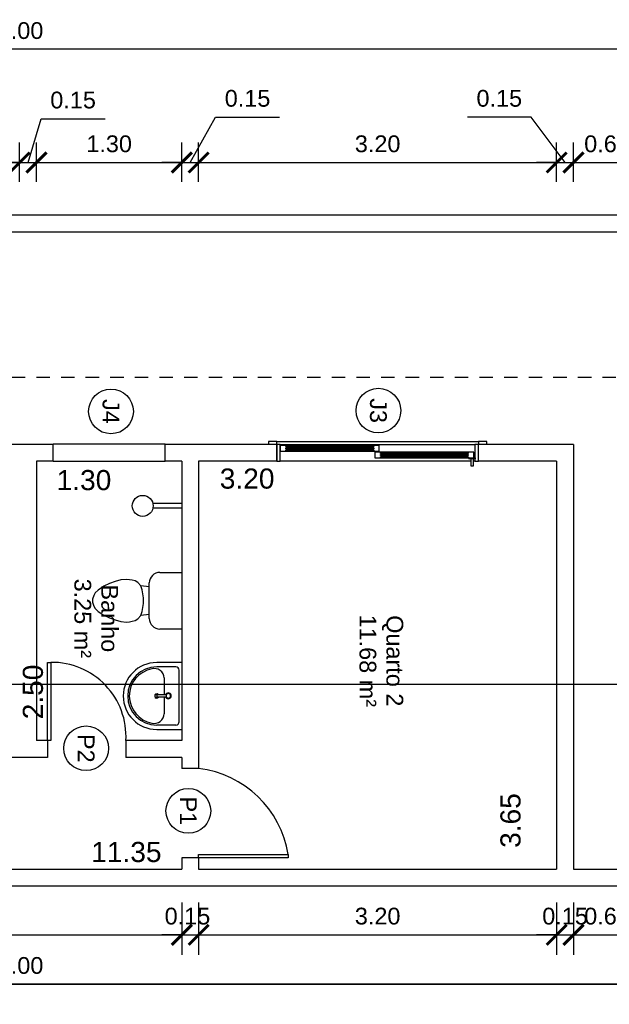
# Model space of a CAD drawing. Header units: metres. Extents: x 3.8 to 54.3, y 0.8 to 38.4.
# Tile 6 of 8: x 20.3 to 25.6, y 28.7 to 37.5. Entities that reach past the tile are written whole.
import ezdxf
from ezdxf.enums import TextEntityAlignment as Align

# ---------------------------------------------------------------- set-up
doc = ezdxf.new("R2010")
doc.units = ezdxf.units.M
doc.header["$LTSCALE"] = 0.01
doc.linetypes.add('ACAD_ISO02W100', pattern=[15, 12, -3])
for name, color, linetype in [('Corte', 240, 'Continuous'), ('Cotas', 2, 'Continuous'), ('Janelas', 150, 'Continuous'), ('Mobília', 90, 'Continuous'), ('Paredes', 7, 'Continuous'), ('Porta', 170, 'Continuous'), ('Projeção da Cobertura', 42, 'ACAD_ISO02W100'), ('Textos', 1, 'Continuous'), ('Área à Construir', 1, 'Continuous')]:
    doc.layers.add(name, color=color, linetype=linetype)
doc.styles.get("Standard").update_dxf_attribs({"font": 'arial.ttf'})
doc.dimstyles.new('Cotas Externas', dxfattribs={"dimtxt": 0.15, "dimasz": 0.18, "dimexe": 0.18, "dimexo": 0.3, "dimgap": 0.09, "dimtad": 1, "dimzin": 0, "dimdsep": 46, "dimtxsty": 'Standard', "dimblk": 'ARCHTICK', "dimcen": 0.09, "dimdle": 0.1, "dimclrd": 256, "dimclre": 256, "dimclrt": 256, "dimadec": 0, "dimazin": 0, "dimtfac": 1, "dimtofl": 0, "dimtmove": 0, "dimatfit": 3, "dimfxl": 1, "dimtolj": 1, "dimtzin": 0, "dimlwd": -1, "dimlwe": -1, "dimarcsym": 0})
doc.dimstyles.new('Cotas Internas', dxfattribs={"dimtxt": 0.18, "dimasz": 0.18, "dimexe": 0.18, "dimexo": 0.3, "dimgap": 0.01, "dimtad": 1, "dimjust": 2, "dimtoh": 1, "dimzin": 0, "dimdsep": 46, "dimtxsty": 'Standard', "dimblk": 'ARCHTICK', "dimcen": 0.09, "dimdle": 0.1, "dimse1": 1, "dimse2": 1, "dimsd1": 1, "dimsd2": 1, "dimclrd": 256, "dimclre": 256, "dimclrt": 256, "dimadec": 0, "dimazin": 0, "dimtfac": 1, "dimtofl": 0, "dimtmove": 0, "dimatfit": 3, "dimfxl": 1, "dimtolj": 1, "dimtzin": 0, "dimlwd": -1, "dimlwe": -1, "dimarcsym": 0})

# ---------------------------------------------------------------- blocks, each defined once
blk = doc.blocks.new('*U815')
blk.add_lwpolyline([(0.8, 0), (0.77, 0), (0.77, 0.8), (0.8, 0.8)], close=True)
blk.add_arc((0.9129, -0.1081), 0.9193, 98.94267, 173.24671)
blk = doc.blocks.new('Porta 70cm')
at = {"layer": 'Janelas'}
blk.add_lwpolyline([(0, 0), (-0.7, 0), (-0.7, 0.03), (0, 0.03)], close=True, dxfattribs=at)
blk.add_arc((-0.0361, 0.0371), 0.6639, 86.88153, 180.60957, dxfattribs=at)
blk = doc.blocks.new('Janela 2FL Correr - Janela 2FLs 1_80 x 1_20-646655-Planta Baixa')
for p, q in [((-90, 10), (-97.5, 10)), ((-97.5, 10), (-97.5, 7.5)), ((-90, 7.5), (-90, 10)), ((-90, 10), (90, 10)), ((97.5, 10), (90, 10)), ((90, 10), (90, 7.5)), ((97.5, 7.5), (97.5, 10)), ((-90, 7.5), (-90, -7.5)), ((-87, -7.5), (-87, 7.5)), ((-87, 7.5), (87, 7.5)), ((1.5, 6.5), (-87, 6.5)), ((-87, 1.5), (1.5, 1.5)), ((-82, 5.5), (-82, 6.5)), ((-3.5, 6.5), (-82, 6.5)), ((-3.5, 5.5), (-82, 5.5)), ((-82, 4.5), (-82, 3.5)), ((-3.5, 4.5), (-82, 4.5)), ((-82, 3.5), (-3.5, 3.5)), ((-82, 1.5), (-82, 2.5)), ((-82, 2.5), (-3.5, 2.5)), ((-82, 1.5), (-3.5, 1.5)), ((-81, 4.5), (-81, 5.5)), ((-4.5, 5.5), (-81, 5.5)), ((-81, 2.5), (-81, 3.5)), ((-81, 2.5), (-4.5, 2.5)), ((-4.5, 5.5), (-4.5, 4.5)), ((-4.5, 3.5), (-4.5, 2.5)), ((-3.5, 6.5), (-3.5, 5.5)), ((-3.5, 3.5), (-3.5, 4.5)), ((-3.5, 2.5), (-3.5, 1.5)), ((86, 0.5), (-2.5, 0.5)), ((-2.5, 0.5), (-2.5, -4.5)), ((1.5, 1.5), (1.5, 6.5)), ((2.5, -0.5), (2.5, 0.5)), ((81, 0.5), (2.5, 0.5)), ((81, 0.5), (81, -0.5)), ((86, -4.5), (86, 0.5)), ((87, 7.5), (87, -7.5)), ((90, -7.5), (90, 7.5)), ((83.28, -7.5), (-87, -7.5)), ((-2.5, -4.5), (86, -4.5)), ((81, -0.5), (2.5, -0.5)), ((81, -1.5), (2.5, -1.5)), ((2.5, -1.5), (2.5, -2.5)), ((2.5, -2.5), (81, -2.5)), ((2.5, -3.5), (81, -3.5)), ((2.5, -4.5), (2.5, -3.5)), ((2.5, -4.5), (81, -4.5)), ((3.5, -1.5), (3.5, -0.5)), ((80, -0.5), (3.5, -0.5)), ((3.5, -3.5), (3.5, -2.5)), ((3.5, -3.5), (80, -3.5)), ((80, -0.5), (80, -1.5)), ((80, -2.5), (80, -3.5)), ((81, -2.5), (81, -1.5)), ((81, -3.5), (81, -4.5)), ((81.5, -4.5), (81.5, -5.3)), ((81.75, -4.5), (81.5, -4.5)), ((81.5, -4.5), (81.75, -4.5)), ((81.75, -5.3), (81.5, -5.3)), ((81.5, -5.3), (81.75, -5.3)), ((81.75, -4.5), (87.25, -4.5)), ((87.25, -5.3), (81.75, -5.3)), ((83.25, -5.3), (83.25, -11.5)), ((87, -7.5), (85.72, -7.5)), ((85.75, -11.5), (85.75, -5.3)), ((87.25, -4.5), (87.5, -4.5)), ((87.5, -4.5), (87.25, -4.5)), ((87.25, -5.3), (87.5, -5.3)), ((87.5, -5.3), (87.25, -5.3)), ((87.5, -5.3), (87.5, -4.5)), ((83.25, -9.5), (83.25, -11.5)), ((83.5, -11.75), (85.5, -11.75)), ((85.75, -11.5), (85.75, -9.5))]:
    blk.add_line(p, q)
at = {"lineweight": 25}
for p, q in [((-87, 7.5), (-90, 7.5)), ((-87, -7.5), (-87, 7.5)), ((-82, 6.5), (-87, 6.5)), ((-87, 6.5), (-87, 1.5)), ((-87, 1.5), (-82, 1.5)), ((-82, 5.5), (-82, 6.5)), ((-81, 5.5), (-82, 5.5)), ((-3.5, 4.5), (-82, 4.5)), ((-82, 4.5), (-82, 3.5)), ((-82, 3.5), (-82, 4.5)), ((-82, 4.5), (-81, 4.5)), ((-82, 3.5), (-3.5, 3.5)), ((-81, 3.5), (-82, 3.5)), ((-82, 1.5), (-82, 2.5)), ((-82, 2.5), (-81, 2.5)), ((-81, 4.5), (-81, 5.5)), ((-81, 2.5), (-81, 3.5)), ((-3.5, 5.5), (-4.5, 5.5)), ((-4.5, 5.5), (-4.5, 4.5)), ((-4.5, 4.5), (-3.5, 4.5)), ((-3.5, 3.5), (-4.5, 3.5)), ((-4.5, 3.5), (-4.5, 2.5)), ((-4.5, 2.5), (-3.5, 2.5)), ((-3.5, 6.5), (-3.5, 5.5)), ((1.5, 6.5), (-3.5, 6.5)), ((-3.5, 3.5), (-3.5, 4.5)), ((-3.5, 4.5), (-3.5, 3.5)), ((-3.5, 2.5), (-3.5, 1.5)), ((-3.5, 1.5), (1.5, 1.5)), ((2.5, 0.5), (-2.5, 0.5)), ((-2.5, 0.5), (-2.5, -4.5)), ((1.5, 1.5), (1.5, 6.5)), ((2.5, -0.5), (2.5, 0.5)), ((81, 0.5), (81, -0.5)), ((86, 0.5), (81, 0.5)), ((86, -4.5), (86, 0.5)), ((90, 7.5), (87, 7.5)), ((87, 7.5), (87, -4.5)), ((-90, -7.5), (-87, -7.5)), ((-2.5, -4.5), (2.5, -4.5)), ((3.5, -0.5), (2.5, -0.5)), ((81, -1.5), (2.5, -1.5)), ((2.5, -1.5), (2.5, -2.5)), ((2.5, -2.5), (2.5, -1.5)), ((2.5, -1.5), (3.5, -1.5)), ((2.5, -2.5), (81, -2.5)), ((3.5, -2.5), (2.5, -2.5)), ((2.5, -4.5), (2.5, -3.5)), ((2.5, -3.5), (3.5, -3.5)), ((3.5, -1.5), (3.5, -0.5)), ((3.5, -3.5), (3.5, -2.5)), ((81, -0.5), (80, -0.5)), ((80, -0.5), (80, -1.5)), ((80, -1.5), (81, -1.5)), ((81, -2.5), (80, -2.5)), ((80, -2.5), (80, -3.5)), ((80, -3.5), (81, -3.5)), ((81, -2.5), (81, -1.5)), ((81, -1.5), (81, -2.5)), ((81, -3.5), (81, -4.5)), ((81, -4.5), (81.75, -4.5)), ((87, -5.3), (87, -7.5)), ((87, -7.5), (90, -7.5))]:
    blk.add_line(p, q, dxfattribs=at)
for points in [[(83.26, -9.44), (83.25, -9.46), (83.25, -9.48), (83.25, -9.5)], [(85.75, -9.5), (85.75, -9.48), (85.75, -9.46), (85.74, -9.44)]]:
    blk.add_open_spline(points, degree=3)
for points, knots in [([(83.25, -11.5), (83.25, -11.52), (83.25, -11.55), (83.27, -11.6), (83.28, -11.62), (83.29, -11.64), (83.3, -11.66), (83.32, -11.67), (83.34, -11.69), (83.35, -11.7), (83.37, -11.72), (83.4, -11.73), (83.45, -11.75), (83.48, -11.75), (83.5, -11.75)], [0, 0, 0, 0, 0.166667, 0.25, 0.333333, 0.375, 0.416667, 0.5, 0.541667, 0.583333, 0.666667, 0.75, 0.833333, 1, 1, 1, 1]), ([(85.5, -11.75), (85.52, -11.75), (85.55, -11.75), (85.6, -11.73), (85.63, -11.72), (85.65, -11.7), (85.66, -11.69), (85.68, -11.67), (85.7, -11.65), (85.71, -11.63), (85.72, -11.61), (85.73, -11.59), (85.75, -11.55), (85.75, -11.52), (85.75, -11.5)], [0, 0, 0, 0, 0.166667, 0.25, 0.333333, 0.416667, 0.458333, 0.5, 0.583333, 0.666667, 0.708333, 0.75, 0.833333, 1, 1, 1, 1])]:
    blk.add_open_spline(points, degree=3, knots=knots)
blk = doc.blocks.new('Janela Maxim-ar - WC 1_00 x 0_60-628378-Planta Baixa')
for p, q in [((-50, -5.08), (-50, 10.16)), ((50, 10.16), (-50, 10.16)), ((50, -5.08), (50, 10.16)), ((-50, -5.08), (50, -5.08))]:
    blk.add_line(p, q)
blk = doc.blocks.new('Pia WC')
for p, q in [((0, 59.8), (-22.5, 59.8)), ((-5.5, 55.9), (-22.42, 55.9)), ((-2.5, 6.9), (-2.5, 52.9)), ((0, 59.8), (0, 0)), ((-15.91, 46.02), (-15.91, 31.34)), ((-23.87, 31.07), (-14.24, 31.4)), ((-23.87, 28.97), (-23.87, 31.07)), ((-14.24, 28.64), (-23.87, 28.97)), ((-22.42, 31.02), (-22.42, 29.02)), ((-13.77, 31.02), (-22.42, 31.02)), ((-22.42, 29.02), (-13.77, 29.02)), ((-15.91, 28.7), (-15.91, 14.02)), ((-22.5, 0), (0, 0)), ((-5.5, 3.9), (-22.42, 3.9))]:
    blk.add_line(p, q)
for centre, radius, start, end in [((-22.5, 29.9), 29.9, 90, 270), ((-22.42, 29.9), 26, 90, 270), ((-22.42, 29.9), 24.57, 100.55316, 259.86698), ((-24.34, 46.02), 8.43, 0, 107.7612), ((-5.5, 52.9), 3, 0, 90), ((-22.42, 29.9), 1.88, 42.47474, 326.64659), ((-12.04, 30.02), 2.6, 356.93513, 147.94752), ((-12.04, 30.02), 2.6, 212.05248, 356.93513), ((-12.04, 30.02), 2, 0, 180), ((-12.04, 30.02), 2, 180, 0), ((-24.51, 14.02), 8.6, 254.97795, 0), ((-5.5, 6.9), 3, 270, 0)]:
    blk.add_arc(centre, radius, start, end)
blk = doc.blocks.new('Vaso Sanitario')
for p, q in [((-49.47, 44.39), (-54.53, 43.95)), ((-46.94, 44.17), (-49.47, 44.39)), ((-44.39, 43.72), (-46.94, 44.17)), ((-19.62, 50.68), (0, 50.68)), ((0, 50.68), (0, 0)), ((-69.79, 38.36), (-74.87, 34.84)), ((-64.71, 40.73), (-69.79, 38.36)), ((-59.63, 42.58), (-64.71, 40.73)), ((-54.53, 43.95), (-59.63, 42.58)), ((-41.85, 43.04), (-44.39, 43.72)), ((-39.31, 41.6), (-41.85, 43.04)), ((-36.77, 38.57), (-39.31, 41.6)), ((-35.5, 35.08), (-36.77, 38.57)), ((-29.09, 37.69), (-36.77, 38.57)), ((-29.09, 9.46), (-29.09, 41.21)), ((-78.68, 30.1), (-79.95, 26.61)), ((-79.95, 26.61), (-79.95, 24.07)), ((-77.41, 32.3), (-78.68, 30.1)), ((-74.87, 34.84), (-77.41, 32.3)), ((-34.23, 27.88), (-35.5, 35.08)), ((-34.23, 22.8), (-34.23, 27.88)), ((-79.95, 24.07), (-78.68, 20.58)), ((-78.68, 20.58), (-77.41, 18.38)), ((-77.41, 18.38), (-74.87, 15.84)), ((-35.5, 15.6), (-34.23, 22.8)), ((-74.87, 15.84), (-69.79, 12.32)), ((-69.79, 12.32), (-64.71, 9.95)), ((-64.71, 9.95), (-59.63, 8.1)), ((-41.85, 7.64), (-39.31, 9.08)), ((-39.31, 9.08), (-36.77, 12.11)), ((-36.77, 12.11), (-35.5, 15.6)), ((-29.09, 12.99), (-36.77, 12.11)), ((-59.63, 8.1), (-54.53, 6.73)), ((-54.53, 6.73), (-49.47, 6.29)), ((-49.47, 6.29), (-46.94, 6.51)), ((-46.94, 6.51), (-44.39, 6.96)), ((-44.39, 6.96), (-41.85, 7.64)), ((0, 0), (-19.62, 0))]:
    blk.add_line(p, q)
for centre, start, end in [((-19.62, 41.21), 90, 180), ((-19.62, 9.46), 180, 270)]:
    blk.add_arc(centre, 9.46, start, end)
blk = doc.blocks.new('Identificador Área e Ambiente')
for tag, p in [('ID_AMBIENTE', (-0.035, 0.0551)), ('ID_AREA', (-0.035, -0.1858))]:
    blk.add_attdef(tag, text='', height=0.15).set_placement(p, align=Align.CENTER)
blk = doc.blocks.new('Identificador de Portas')
at = {"layer": 'Área à Construir'}
blk.add_circle((0, 0), 0.2, dxfattribs=at)
blk.add_attdef('ID_PORTA', text='', height=0.15, dxfattribs=at).set_placement((0, 0), align=Align.MIDDLE_CENTER)
blk = doc.blocks.new('Identificador de Janelas')
at = {"layer": 'Área à Construir'}
blk.add_circle((0, 0), 0.2, dxfattribs=at)
blk.add_attdef('ID_JANELA', text='', height=0.15, dxfattribs=at).set_placement((0, 0), align=Align.MIDDLE_CENTER)
blk = doc.blocks.new('*D832')
at = {"layer": 'Defpoints', "color": 0, "transparency": 16777216}
for p in [(25.1409, 33.5837), (24.8312, 29.9337), (25.1409, 29.9337)]:
    blk.add_point(p, dxfattribs=at)
at = {"layer": 'Cotas', "transparency": 16777216, "insert": (24.7292, 30.3681), "char_height": 0.18, "attachment_point": 5, "rotation": 90}
blk.add_mtext('\\A1;3.65', dxfattribs=at)
blk = doc.blocks.new('_ArchTick')
at = {"color": 0, "linetype": 'ByBlock', "const_width": 0.15}
blk.add_lwpolyline([(-0.5, -0.5), (0.5, 0.5)], dxfattribs=at)
blk = doc.blocks.new('*D833')
at = {"layer": 'Defpoints', "color": 0, "transparency": 16777216}
for p in [(21.9409, 33.5837), (25.1409, 33.5837), (21.9409, 33.3247)]:
    blk.add_point(p, dxfattribs=at)
at = {"layer": 'Cotas', "transparency": 16777216, "insert": (22.3743, 33.4267), "char_height": 0.18, "attachment_point": 5}
blk.add_mtext('\\A1;3.20', dxfattribs=at)
blk = doc.blocks.new('*D834')
at = {"layer": 'Defpoints', "color": 0, "transparency": 16777216}
for p in [(20.4909, 33.5837), (21.7909, 33.5837), (20.4909, 33.3113)]:
    blk.add_point(p, dxfattribs=at)
at = {"layer": 'Cotas', "transparency": 16777216, "insert": (20.9159, 33.4132), "char_height": 0.18, "attachment_point": 5}
blk.add_mtext('\\A1;1.30', dxfattribs=at)
blk = doc.blocks.new('*D835')
at = {"layer": 'Defpoints', "color": 0, "transparency": 16777216}
for p in [(20.4909, 33.5837), (20.4909, 31.0837), (20.5624, 31.0837)]:
    blk.add_point(p, dxfattribs=at)
at = {"layer": 'Cotas', "transparency": 16777216, "insert": (20.4605, 31.5187), "char_height": 0.18, "attachment_point": 5, "rotation": 90}
blk.add_mtext('\\A1;2.50', dxfattribs=at)
blk = doc.blocks.new('*D844')
at = {"layer": 'Defpoints', "color": 0, "transparency": 16777216}
for p in [(21.7909, 29.9837), (10.4409, 29.9337), (21.7909, 29.9337)]:
    blk.add_point(p, dxfattribs=at)
at = {"layer": 'Cotas', "transparency": 16777216, "insert": (21.295, 30.0856), "char_height": 0.18, "attachment_point": 5}
blk.add_mtext('\\A1;11.35', dxfattribs=at)
blk = doc.blocks.new('*D845')
at = {"layer": 'Defpoints', "color": 0, "transparency": 16777216}
for p in [(16.5909, 30.9337), (21.7909, 30.9337), (16.5909, 30.6518)]:
    blk.add_point(p, dxfattribs=at)
at = {"layer": 'Cotas', "transparency": 16777216, "insert": (17.979, 30.7537), "char_height": 0.18, "attachment_point": 5}
blk.add_mtext('\\A1;5.20', dxfattribs=at)
blk = doc.blocks.new('*D853')
at = {"layer": 'Cotas', "transparency": 16777216}
for p, q in [((10.4409, 29.6337), (10.4409, 29.1656)), ((21.7909, 29.6337), (21.7909, 29.1656)), ((10.3409, 29.3456), (21.8909, 29.3456))]:
    blk.add_line(p, q, dxfattribs=at)
at = {"layer": 'Defpoints', "color": 0, "transparency": 16777216}
for p in [(10.4409, 29.9337), (21.7909, 29.9337), (21.7909, 29.3456)]:
    blk.add_point(p, dxfattribs=at)
at = {"layer": 'Cotas', "transparency": 16777216, "xscale": 0.18, "yscale": 0.18, "zscale": 0.18}
for p, rotation in [((10.4409, 29.3456), 180.0000000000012), ((21.7909, 29.3456), 1.22133299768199e-12)]:
    blk.add_blockref('_ArchTick', p, dxfattribs=dict(at, rotation=rotation))
at = {"layer": 'Cotas', "transparency": 16777216, "insert": (16.1159, 29.5123), "char_height": 0.15, "attachment_point": 5}
blk.add_mtext('\\A1;11.35', dxfattribs=at)
blk = doc.blocks.new('*D854')
at = {"layer": 'Cotas', "transparency": 16777216}
for p, q in [((21.7909, 29.6337), (21.7909, 29.1656)), ((21.9409, 29.6337), (21.9409, 29.1656)), ((21.7909, 29.3456), (21.6109, 29.3456)), ((21.9409, 29.3456), (22.1209, 29.3456))]:
    blk.add_line(p, q, dxfattribs=at)
at = {"layer": 'Defpoints', "color": 0, "transparency": 16777216}
for p in [(21.7909, 29.9337), (21.9409, 29.9337), (21.9409, 29.3456)]:
    blk.add_point(p, dxfattribs=at)
at = {"layer": 'Cotas', "transparency": 16777216, "xscale": 0.18, "yscale": 0.18, "zscale": 0.18}
for p, rotation in [((21.7909, 29.3456), 1.199040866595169e-12), ((21.9409, 29.3456), 180.0000000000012)]:
    blk.add_blockref('_ArchTick', p, dxfattribs=dict(at, rotation=rotation))
at = {"layer": 'Cotas', "transparency": 16777216, "insert": (21.8409, 29.5122), "char_height": 0.15, "attachment_point": 5}
blk.add_mtext('\\A1;0.15', dxfattribs=at)
blk = doc.blocks.new('*D855')
at = {"layer": 'Cotas', "transparency": 16777216}
for p, q in [((21.9409, 29.6337), (21.9409, 29.1656)), ((25.1409, 29.6337), (25.1409, 29.1656)), ((21.8409, 29.3456), (25.2409, 29.3456))]:
    blk.add_line(p, q, dxfattribs=at)
at = {"layer": 'Defpoints', "color": 0, "transparency": 16777216}
for p in [(21.9409, 29.9337), (25.1409, 29.9337), (25.1409, 29.3456)]:
    blk.add_point(p, dxfattribs=at)
at = {"layer": 'Cotas', "transparency": 16777216, "xscale": 0.18, "yscale": 0.18, "zscale": 0.18}
for p, rotation in [((21.9409, 29.3456), 180.0000000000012), ((25.1409, 29.3456), 1.22133299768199e-12)]:
    blk.add_blockref('_ArchTick', p, dxfattribs=dict(at, rotation=rotation))
at = {"layer": 'Cotas', "transparency": 16777216, "insert": (23.5409, 29.5123), "char_height": 0.15, "attachment_point": 5}
blk.add_mtext('\\A1;3.20', dxfattribs=at)
blk = doc.blocks.new('*D856')
at = {"layer": 'Cotas', "transparency": 16777216}
for p, q in [((25.1409, 29.6337), (25.1409, 29.1656)), ((25.2909, 29.6337), (25.2909, 29.1656)), ((25.1409, 29.3456), (24.9609, 29.3456)), ((25.2909, 29.3456), (25.4709, 29.3456))]:
    blk.add_line(p, q, dxfattribs=at)
at = {"layer": 'Defpoints', "color": 0, "transparency": 16777216}
for p in [(25.1409, 29.9337), (25.2909, 29.9337), (25.2909, 29.3456)]:
    blk.add_point(p, dxfattribs=at)
at = {"layer": 'Cotas', "transparency": 16777216, "xscale": 0.18, "yscale": 0.18, "zscale": 0.18}
for p, rotation in [((25.1409, 29.3456), 1.199040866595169e-12), ((25.2909, 29.3456), 180.0000000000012)]:
    blk.add_blockref('_ArchTick', p, dxfattribs=dict(at, rotation=rotation))
at = {"layer": 'Cotas', "transparency": 16777216, "insert": (25.2159, 29.5122), "char_height": 0.15, "attachment_point": 5}
blk.add_mtext('\\A1;0.15', dxfattribs=at)
blk = doc.blocks.new('*D857')
at = {"layer": 'Cotas', "transparency": 16777216}
for p, q in [((25.2909, 29.6337), (25.2909, 29.1656)), ((25.8909, 29.6337), (25.8909, 29.1656)), ((25.1909, 29.3456), (25.9909, 29.3456))]:
    blk.add_line(p, q, dxfattribs=at)
at = {"layer": 'Defpoints', "color": 0, "transparency": 16777216}
for p in [(25.2909, 29.9337), (25.8909, 29.9337), (25.8909, 29.3456)]:
    blk.add_point(p, dxfattribs=at)
at = {"layer": 'Cotas', "transparency": 16777216, "xscale": 0.18, "yscale": 0.18, "zscale": 0.18}
for p, rotation in [((25.2909, 29.3456), 180.0000000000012), ((25.8909, 29.3456), 1.22133299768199e-12)]:
    blk.add_blockref('_ArchTick', p, dxfattribs=dict(at, rotation=rotation))
at = {"layer": 'Cotas', "transparency": 16777216, "insert": (25.5909, 29.5122), "char_height": 0.15, "attachment_point": 5}
blk.add_mtext('\\A1;0.60', dxfattribs=at)
blk = doc.blocks.new('*D864')
at = {"layer": 'Cotas', "transparency": 16777216}
for p, q in [((5.2909, 29.4837), (5.2909, 28.724)), ((35.2909, 29.4837), (35.2909, 28.724)), ((5.1909, 28.904), (35.3909, 28.904))]:
    blk.add_line(p, q, dxfattribs=at)
at = {"layer": 'Defpoints', "color": 0, "transparency": 16777216}
for p in [(5.2909, 29.7837), (35.2909, 29.7837), (35.2909, 28.904)]:
    blk.add_point(p, dxfattribs=at)
at = {"layer": 'Cotas', "transparency": 16777216, "xscale": 0.18, "yscale": 0.18, "zscale": 0.18, "rotation": 180}
blk.add_blockref('_ArchTick', (5.2909, 28.904), dxfattribs=at)
at = {"layer": 'Cotas', "transparency": 16777216, "xscale": 0.18, "yscale": 0.18, "zscale": 0.18}
blk.add_blockref('_ArchTick', (35.2909, 28.904), dxfattribs=at)
at = {"layer": 'Cotas', "transparency": 16777216, "insert": (20.2909, 29.0707), "char_height": 0.15, "attachment_point": 5}
blk.add_mtext('\\A1;30.00', dxfattribs=at)
blk = doc.blocks.new('*D865')
at = {"layer": 'Cotas', "transparency": 16777216}
for p, q in [((5.2909, 29.4837), (5.2909, 28.724)), ((35.2909, 29.4837), (35.2909, 28.724)), ((35.3909, 28.904), (5.1909, 28.904))]:
    blk.add_line(p, q, dxfattribs=at)
at = {"layer": 'Defpoints', "color": 0, "transparency": 16777216}
for p in [(5.2909, 29.7837), (35.2909, 29.7837), (5.2909, 28.904)]:
    blk.add_point(p, dxfattribs=at)
at = {"layer": 'Cotas', "transparency": 16777216, "xscale": 0.18, "yscale": 0.18, "zscale": 0.18, "rotation": 180}
blk.add_blockref('_ArchTick', (5.2909, 28.904), dxfattribs=at)
at = {"layer": 'Cotas', "transparency": 16777216, "xscale": 0.18, "yscale": 0.18, "zscale": 0.18}
blk.add_blockref('_ArchTick', (35.2909, 28.904), dxfattribs=at)
at = {"layer": 'Cotas', "transparency": 16777216, "insert": (20.2909, 29.0707), "char_height": 0.15, "attachment_point": 5}
blk.add_mtext('\\A1;30.00', dxfattribs=at)
blk = doc.blocks.new('*D878')
at = {"layer": 'Cotas', "transparency": 16777216}
for p, q in [((17.3409, 35.9337), (17.3409, 36.4359)), ((20.3409, 36.0837), (20.3409, 36.4359)), ((17.2409, 36.2559), (20.4409, 36.2559))]:
    blk.add_line(p, q, dxfattribs=at)
at = {"layer": 'Defpoints', "color": 0, "transparency": 16777216}
for p in [(20.3409, 36.2559), (20.3409, 35.7837), (17.3409, 35.6337)]:
    blk.add_point(p, dxfattribs=at)
at = {"layer": 'Cotas', "transparency": 16777216, "xscale": 0.18, "yscale": 0.18, "zscale": 0.18, "rotation": 180}
blk.add_blockref('_ArchTick', (17.3409, 36.2559), dxfattribs=at)
at = {"layer": 'Cotas', "transparency": 16777216, "xscale": 0.18, "yscale": 0.18, "zscale": 0.18}
blk.add_blockref('_ArchTick', (20.3409, 36.2559), dxfattribs=at)
at = {"layer": 'Cotas', "transparency": 16777216, "insert": (18.8409, 36.4225), "char_height": 0.15, "attachment_point": 5}
blk.add_mtext('\\A1;3.00', dxfattribs=at)
blk = doc.blocks.new('*D818')
at = {"layer": 'Cotas', "transparency": 16777216}
for p, q in [((20.4159, 36.2559), (20.5333, 36.6474)), ((20.5333, 36.6474), (21.1041, 36.6474)), ((20.3409, 36.0837), (20.3409, 36.4359)), ((20.4909, 36.0837), (20.4909, 36.4359)), ((20.3409, 36.2559), (20.1609, 36.2559)), ((20.3409, 36.2559), (20.4909, 36.2559)), ((20.4909, 36.2559), (20.6709, 36.2559))]:
    blk.add_line(p, q, dxfattribs=at)
at = {"layer": 'Defpoints', "color": 0, "transparency": 16777216}
for p in [(20.4909, 36.2559), (20.3409, 35.7837), (20.4909, 35.7837)]:
    blk.add_point(p, dxfattribs=at)
at = {"layer": 'Cotas', "transparency": 16777216, "xscale": 0.18, "yscale": 0.18, "zscale": 0.18}
blk.add_blockref('_ArchTick', (20.3409, 36.2559), dxfattribs=at)
at = {"layer": 'Cotas', "transparency": 16777216, "xscale": 0.18, "yscale": 0.18, "zscale": 0.18, "rotation": 180}
blk.add_blockref('_ArchTick', (20.4909, 36.2559), dxfattribs=at)
at = {"layer": 'Cotas', "transparency": 16777216, "insert": (20.8187, 36.814), "char_height": 0.15, "attachment_point": 5}
blk.add_mtext('\\A1;0.15', dxfattribs=at)
blk = doc.blocks.new('*D819')
at = {"layer": 'Cotas', "transparency": 16777216}
for p, q in [((20.4909, 36.0837), (20.4909, 36.4359)), ((21.7909, 36.0837), (21.7909, 36.4359)), ((20.3909, 36.2559), (21.8909, 36.2559))]:
    blk.add_line(p, q, dxfattribs=at)
at = {"layer": 'Defpoints', "color": 0, "transparency": 16777216}
for p in [(21.7909, 36.2559), (20.4909, 35.7837), (21.7909, 35.7837)]:
    blk.add_point(p, dxfattribs=at)
at = {"layer": 'Cotas', "transparency": 16777216, "xscale": 0.18, "yscale": 0.18, "zscale": 0.18, "rotation": 180}
blk.add_blockref('_ArchTick', (20.4909, 36.2559), dxfattribs=at)
at = {"layer": 'Cotas', "transparency": 16777216, "xscale": 0.18, "yscale": 0.18, "zscale": 0.18}
blk.add_blockref('_ArchTick', (21.7909, 36.2559), dxfattribs=at)
at = {"layer": 'Cotas', "transparency": 16777216, "insert": (21.1409, 36.4225), "char_height": 0.15, "attachment_point": 5}
blk.add_mtext('\\A1;1.30', dxfattribs=at)
blk = doc.blocks.new('*D820')
at = {"layer": 'Cotas', "transparency": 16777216}
for p, q in [((21.8659, 36.2559), (22.0925, 36.6628)), ((22.0925, 36.6628), (22.6632, 36.6628)), ((21.7909, 36.0837), (21.7909, 36.4359)), ((21.9409, 36.0837), (21.9409, 36.4359)), ((21.7909, 36.2559), (21.6109, 36.2559)), ((21.7909, 36.2559), (21.9409, 36.2559)), ((21.9409, 36.2559), (22.1209, 36.2559))]:
    blk.add_line(p, q, dxfattribs=at)
at = {"layer": 'Defpoints', "color": 0, "transparency": 16777216}
for p in [(21.9409, 36.2559), (21.7909, 35.7837), (21.9409, 35.7837)]:
    blk.add_point(p, dxfattribs=at)
at = {"layer": 'Cotas', "transparency": 16777216, "xscale": 0.18, "yscale": 0.18, "zscale": 0.18}
blk.add_blockref('_ArchTick', (21.7909, 36.2559), dxfattribs=at)
at = {"layer": 'Cotas', "transparency": 16777216, "xscale": 0.18, "yscale": 0.18, "zscale": 0.18, "rotation": 180}
blk.add_blockref('_ArchTick', (21.9409, 36.2559), dxfattribs=at)
at = {"layer": 'Cotas', "transparency": 16777216, "insert": (22.3779, 36.8293), "char_height": 0.15, "attachment_point": 5}
blk.add_mtext('\\A1;0.15', dxfattribs=at)
blk = doc.blocks.new('*D821')
at = {"layer": 'Cotas', "transparency": 16777216}
for p, q in [((21.9409, 36.0837), (21.9409, 36.4359)), ((25.1409, 36.0837), (25.1409, 36.4359)), ((21.8409, 36.2559), (25.2409, 36.2559))]:
    blk.add_line(p, q, dxfattribs=at)
at = {"layer": 'Defpoints', "color": 0, "transparency": 16777216}
for p in [(25.1409, 36.2559), (21.9409, 35.7837), (25.1409, 35.7837)]:
    blk.add_point(p, dxfattribs=at)
at = {"layer": 'Cotas', "transparency": 16777216, "xscale": 0.18, "yscale": 0.18, "zscale": 0.18, "rotation": 180}
blk.add_blockref('_ArchTick', (21.9409, 36.2559), dxfattribs=at)
at = {"layer": 'Cotas', "transparency": 16777216, "xscale": 0.18, "yscale": 0.18, "zscale": 0.18}
blk.add_blockref('_ArchTick', (25.1409, 36.2559), dxfattribs=at)
at = {"layer": 'Cotas', "transparency": 16777216, "insert": (23.5409, 36.4225), "char_height": 0.15, "attachment_point": 5}
blk.add_mtext('\\A1;3.20', dxfattribs=at)
blk = doc.blocks.new('*D822')
at = {"layer": 'Cotas', "transparency": 16777216}
for p, q in [((24.9135, 36.6628), (24.3428, 36.6628)), ((25.2159, 36.2559), (24.9135, 36.6628)), ((25.1409, 36.0837), (25.1409, 36.4359)), ((25.2909, 36.0837), (25.2909, 36.4359)), ((25.1409, 36.2559), (24.9609, 36.2559)), ((25.1409, 36.2559), (25.2909, 36.2559)), ((25.2909, 36.2559), (25.4709, 36.2559))]:
    blk.add_line(p, q, dxfattribs=at)
at = {"layer": 'Defpoints', "color": 0, "transparency": 16777216}
for p in [(25.2909, 36.2559), (25.1409, 35.7837), (25.2909, 35.7837)]:
    blk.add_point(p, dxfattribs=at)
at = {"layer": 'Cotas', "transparency": 16777216, "xscale": 0.18, "yscale": 0.18, "zscale": 0.18}
blk.add_blockref('_ArchTick', (25.1409, 36.2559), dxfattribs=at)
at = {"layer": 'Cotas', "transparency": 16777216, "xscale": 0.18, "yscale": 0.18, "zscale": 0.18, "rotation": 180}
blk.add_blockref('_ArchTick', (25.2909, 36.2559), dxfattribs=at)
at = {"layer": 'Cotas', "transparency": 16777216, "insert": (24.6281, 36.8293), "char_height": 0.15, "attachment_point": 5}
blk.add_mtext('\\A1;0.15', dxfattribs=at)
blk = doc.blocks.new('*D823')
at = {"layer": 'Cotas', "transparency": 16777216}
for p, q in [((25.2909, 36.0837), (25.2909, 36.4359)), ((25.8909, 36.0837), (25.8909, 36.4359)), ((25.1909, 36.2559), (25.9909, 36.2559))]:
    blk.add_line(p, q, dxfattribs=at)
at = {"layer": 'Defpoints', "color": 0, "transparency": 16777216}
for p in [(25.8909, 36.2559), (25.2909, 35.7837), (25.8909, 35.7837)]:
    blk.add_point(p, dxfattribs=at)
at = {"layer": 'Cotas', "transparency": 16777216, "xscale": 0.18, "yscale": 0.18, "zscale": 0.18, "rotation": 180}
blk.add_blockref('_ArchTick', (25.2909, 36.2559), dxfattribs=at)
at = {"layer": 'Cotas', "transparency": 16777216, "xscale": 0.18, "yscale": 0.18, "zscale": 0.18}
blk.add_blockref('_ArchTick', (25.8909, 36.2559), dxfattribs=at)
at = {"layer": 'Cotas', "transparency": 16777216, "insert": (25.5909, 36.4224), "char_height": 0.15, "attachment_point": 5}
blk.add_mtext('\\A1;0.60', dxfattribs=at)
blk = doc.blocks.new('*D880')
at = {"layer": 'Cotas', "transparency": 16777216}
for p, q in [((5.2909, 36.0837), (5.2909, 37.4487)), ((35.2909, 36.0837), (35.2909, 37.4487)), ((35.3909, 37.2687), (5.1909, 37.2687))]:
    blk.add_line(p, q, dxfattribs=at)
at = {"layer": 'Defpoints', "color": 0, "transparency": 16777216}
for p in [(5.2909, 37.2687), (5.2909, 35.7837), (35.2909, 35.7837)]:
    blk.add_point(p, dxfattribs=at)
at = {"layer": 'Cotas', "transparency": 16777216, "xscale": 0.18, "yscale": 0.18, "zscale": 0.18, "rotation": 180}
blk.add_blockref('_ArchTick', (5.2909, 37.2687), dxfattribs=at)
at = {"layer": 'Cotas', "transparency": 16777216, "xscale": 0.18, "yscale": 0.18, "zscale": 0.18}
blk.add_blockref('_ArchTick', (35.2909, 37.2687), dxfattribs=at)
at = {"layer": 'Cotas', "transparency": 16777216, "insert": (20.2909, 37.4353), "char_height": 0.15, "attachment_point": 5}
blk.add_mtext('\\A1;30.00', dxfattribs=at)

msp = doc.modelspace()

# ---------------------------------------------------------------- linework, layer by layer
at = {"layer": 'Corte'}
msp.add_line((8.9607, 31.5887), (26.3147, 31.5887), dxfattribs=at)
at = {"layer": 'Mobília'}
for p, q in [((21.7909, 33.2037), (21.5324, 33.2037)), ((21.7909, 33.1637), (21.5324, 33.1637))]:
    msp.add_line(p, q, dxfattribs=at)
msp.add_circle((21.4409, 33.1837), 0.0937, dxfattribs=at)
at = {"layer": 'Paredes'}
for p, q in [((35.1409, 35.6337), (16.7409, 35.6337)), ((20.6409, 33.7337), (19.2909, 33.7337)), ((20.6409, 33.5837), (20.6409, 33.7337)), ((22.6409, 33.7337), (21.6409, 33.7337)), ((21.6409, 33.5837), (21.6409, 33.7337)), ((22.6409, 33.5837), (22.6409, 33.7337)), ((25.2909, 33.7337), (24.4409, 33.7337)), ((24.4409, 33.5837), (24.4409, 33.7337)), ((25.2909, 33.7337), (25.2909, 29.9337)), ((20.4909, 33.5837), (20.4909, 31.0837)), ((20.6409, 33.5837), (20.4909, 33.5837)), ((21.7909, 33.5837), (21.6409, 33.5837)), ((21.7909, 33.5837), (21.7909, 31.0837)), ((21.9409, 33.5837), (21.9409, 30.8337)), ((22.6409, 33.5837), (21.9409, 33.5837)), ((25.1409, 33.5837), (24.4409, 33.5837)), ((25.1409, 33.5837), (25.1409, 29.9337)), ((20.5909, 31.0837), (20.4909, 31.0837)), ((20.5909, 31.0837), (20.5909, 30.9337)), ((21.7909, 31.0837), (21.2909, 31.0837)), ((21.2909, 31.0837), (21.2909, 30.9337)), ((20.5909, 30.9337), (17.6409, 30.9337)), ((21.7909, 30.9337), (21.2909, 30.9337)), ((21.7909, 30.9337), (21.7909, 30.8337)), ((21.9409, 30.8337), (21.7909, 30.8337)), ((21.7909, 30.0337), (21.7909, 29.9337)), ((21.9409, 30.0337), (21.7909, 30.0337)), ((21.9409, 30.0337), (21.9409, 29.9337)), ((10.4409, 29.9337), (21.7909, 29.9337)), ((21.9409, 29.9337), (25.1409, 29.9337)), ((25.2909, 29.9337), (35.1409, 29.9337))]:
    msp.add_line(p, q, dxfattribs=at)
msp.add_lwpolyline([(5.2909, 35.6337), (5.2909, 29.7837), (35.2909, 29.7837), (35.2909, 35.7837), (5.2909, 35.7837), (5.2909, 35.6337)], dxfattribs=at)
at = {"layer": 'Projeção da Cobertura'}
msp.add_line((25.8909, 34.3337), (17.3409, 34.3337), dxfattribs=at)

# ---------------------------------------------------------------- block references
at = {"layer": 'Janelas', "xscale": 0.01, "yscale": 0.01, "zscale": 0.01}
for name, p in [('Janela 2FL Correr - Janela 2FLs 1_80 x 1_20-646655-Planta Baixa', (23.5409, 33.6587)), ('Janela Maxim-ar - WC 1_00 x 0_60-628378-Planta Baixa', (21.1409, 33.6345))]:
    msp.add_blockref(name, p, dxfattribs=at)
at = {"layer": 'Janelas', "rotation": 270}
msp.add_blockref('Porta 70cm', (20.5909, 31.0837), dxfattribs=at)
at = {"layer": 'Mobília', "xscale": 0.01, "yscale": 0.01, "zscale": 0.01}
for name, p in [('Vaso Sanitario', (21.7909, 32.0817)), ('Pia WC', (21.7909, 31.1837))]:
    msp.add_blockref(name, p, dxfattribs=at)
at = {"layer": 'Porta', "rotation": 270}
msp.add_blockref('*U815', (21.9409, 30.8337), dxfattribs=at)
at = {"layer": 'Textos', "rotation": 270}
for p, values in [((21.0161, 32.1424), {'ID_AREA': '3.25 m²', 'ID_AMBIENTE': 'Banho'}), ((23.5645, 31.7626), {'ID_AREA': '11.68 m²', 'ID_AMBIENTE': 'Quarto 2'})]:
    msp.add_blockref('Identificador Área e Ambiente', p, dxfattribs=at).add_auto_attribs(values)
at = {"layer": 'Área à Construir', "rotation": 270}
for name, p, values in [('Identificador de Janelas', (21.1573, 34.0288), {'ID_JANELA': 'J4'}), ('Identificador de Janelas', (23.5475, 34.036), {'ID_JANELA': 'J3'}), ('Identificador de Portas', (20.9352, 31.0146), {'ID_PORTA': 'P2'}), ('Identificador de Portas', (21.8488, 30.4546), {'ID_PORTA': 'P1'})]:
    msp.add_blockref(name, p, dxfattribs=at).add_auto_attribs(values)

# ---------------------------------------------------------------- dimensions: what is measured, and where the dimension line sits
at = {"layer": 'Cotas'}
for base, p1, p2, dimstyle, picture, middle in [((5.2909, 37.2687), (35.2909, 35.7837), (5.2909, 35.7837), 'Cotas Externas', '*D880', (20.2909, 37.4353)), ((20.4909, 33.3113), (21.7909, 33.5837), (20.4909, 33.5837), 'Cotas Internas', '*D834', (20.9159, 33.4132)), ((21.9409, 33.3247), (25.1409, 33.5837), (21.9409, 33.5837), 'Cotas Internas', '*D833', (22.3743, 33.4267)), ((21.7909, 29.9837), (10.4409, 29.9337), (21.7909, 29.9337), 'Cotas Internas', '*D844', (21.295, 30.0856)), ((35.2909, 28.904), (5.2909, 29.7837), (35.2909, 29.7837), 'Cotas Externas', '*D864', (20.2909, 29.0707))]:
    dim = msp.add_linear_dim(base=base, p1=p1, p2=p2, dimstyle=dimstyle, dxfattribs=at)
    dim.commit()
    dim.dimension.update_dxf_attribs({"geometry": picture, "text_midpoint": middle})
for base, p1, p2, picture, middle in [((21.9409, 36.2559), (21.7909, 35.7837), (21.9409, 35.7837), '*D820', (22.1825, 36.6628)), ((25.2909, 36.2559), (25.1409, 35.7837), (25.2909, 35.7837), '*D822', (24.8235, 36.6628)), ((25.8909, 36.2559), (25.2909, 35.7837), (25.8909, 35.7837), '*D823', (25.5909, 36.2559))]:
    dim = msp.add_linear_dim(base=base, p1=p1, p2=p2, dimstyle='Cotas Externas', override={"dimtmove": 1}, dxfattribs=at)
    dim.commit()
    dim.dimension.update_dxf_attribs({"geometry": picture, "text_midpoint": middle, "dimtype": 160})
for base, p1, p2, picture, middle in [((20.4909, 36.2559), (20.3409, 35.7837), (20.4909, 35.7837), '*D818', (20.6233, 36.814)), ((20.3409, 36.2559), (17.3409, 35.6337), (20.3409, 35.7837), '*D878', (18.8409, 36.4225)), ((21.7909, 36.2559), (20.4909, 35.7837), (21.7909, 35.7837), '*D819', (21.1409, 36.4225)), ((25.1409, 36.2559), (21.9409, 35.7837), (25.1409, 35.7837), '*D821', (23.5409, 36.4225)), ((5.2909, 28.904), (35.2909, 29.7837), (5.2909, 29.7837), '*D865', (20.2909, 29.0707))]:
    dim = msp.add_linear_dim(base=base, p1=p1, p2=p2, dimstyle='Cotas Externas', override={"dimtmove": 1}, dxfattribs=at)
    dim.commit()
    dim.dimension.update_dxf_attribs({"geometry": picture, "text_midpoint": middle})
for base, p1, p2, picture, middle in [((20.5624, 31.0837), (20.4909, 33.5837), (20.4909, 31.0837), '*D835', (20.4605, 31.5187)), ((24.8312, 29.9337), (25.1409, 33.5837), (25.1409, 29.9337), '*D832', (24.7292, 30.3681))]:
    dim = msp.add_linear_dim(base=base, p1=p1, p2=p2, angle=270, dimstyle='Cotas Internas', dxfattribs=at)
    dim.commit()
    dim.dimension.update_dxf_attribs({"geometry": picture, "text_midpoint": middle})
dim = msp.add_linear_dim(base=(16.5909, 30.6518), p1=(21.7909, 30.9337), p2=(16.5909, 30.9337), dimstyle='Cotas Internas', dxfattribs=at)
dim.commit()
dim.dimension.update_dxf_attribs({"geometry": '*D845', "text_midpoint": (17.979, 30.6518), "dimtype": 160})
for base, p1, p2, picture, middle in [((21.7909, 29.3456), (10.4409, 29.9337), (21.7909, 29.9337), '*D853', (16.1159, 29.5123)), ((25.1409, 29.3456), (21.9409, 29.9337), (25.1409, 29.9337), '*D855', (23.5409, 29.5123)), ((25.8909, 29.3456), (25.2909, 29.9337), (25.8909, 29.9337), '*D857', (25.5909, 29.5122))]:
    dim = msp.add_linear_dim(base=base, p1=p1, p2=p2, angle=180, dimstyle='Cotas Externas', override={"dimtmove": 1}, dxfattribs=at)
    dim.commit()
    dim.dimension.update_dxf_attribs({"geometry": picture, "text_midpoint": middle})
for base, p1, p2, picture, middle in [((21.9409, 29.3456), (21.7909, 29.9337), (21.9409, 29.9337), '*D854', (21.8409, 29.3456)), ((25.2909, 29.3456), (25.1409, 29.9337), (25.2909, 29.9337), '*D856', (25.2159, 29.3456))]:
    dim = msp.add_linear_dim(base=base, p1=p1, p2=p2, angle=180, dimstyle='Cotas Externas', override={"dimtmove": 1}, dxfattribs=at)
    dim.commit()
    dim.dimension.update_dxf_attribs({"geometry": picture, "text_midpoint": middle, "dimtype": 160})

doc.saveas('drawing.dxf')
